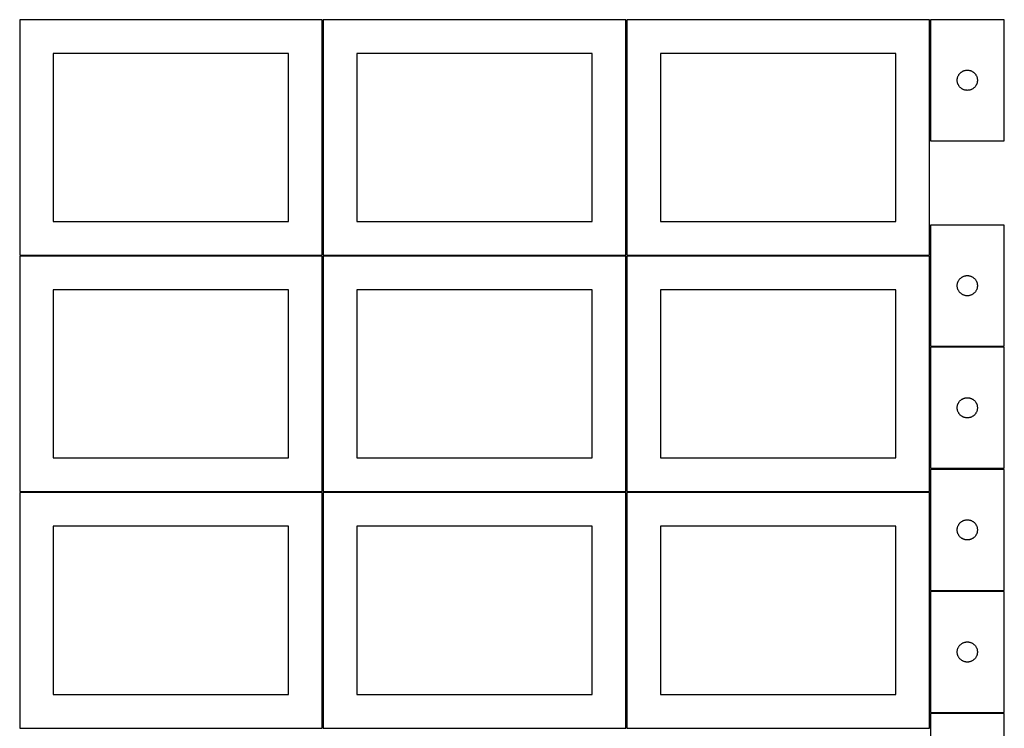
# Model space of a CAD drawing. Header units: millimetres. Extents: x 7 to 1493, y 7 to 2993.
# Tile 2 of 13: x 7 to 1471, y 709 to 1763. Entities that reach past the tile are written whole.
import ezdxf

# ---------------------------------------------------------------- set-up
doc = ezdxf.new("R2010")
doc.units = ezdxf.units.MM
doc.layers.add('COMMON', color=5, linetype='CONTINUOUS', true_color=0x0000ff)
doc.layers.add('CUT', color=7, linetype='CONTINUOUS', true_color=0x000000)

msp = doc.modelspace()

# ---------------------------------------------------------------- linework, layer by layer
at = {"layer": 'COMMON'}
for p, q in [((457.299608, 1412.599135), (457.299608, 1762.599135)), ((908.799609, 1412.623914), (908.799609, 1762.599135)), ((1360.299609, 1762.623914), (1360.299609, 1582.623914)), ((1360.299609, 1457.200711), (1360.299609, 1412.623914)), ((456.549607, 1411.849135), (6.549607, 1411.849135)), ((457.299608, 1061.099134), (457.299608, 1411.099134)), ((908.049608, 1411.849135), (458.049608, 1411.849135)), ((908.799609, 1061.123913), (908.799609, 1411.099134)), ((1359.549609, 1411.873914), (909.549609, 1411.873914)), ((1360.299609, 1411.123913), (1360.299609, 1277.200711)), ((1360.299609, 1275.70071), (1360.299609, 1095.70071)), ((1361.04961, 1276.45071), (1471.04961, 1276.45071)), ((1360.299609, 1094.200709), (1360.299609, 1061.123913)), ((1471.04961, 1094.95071), (1361.04961, 1094.95071)), ((6.549607, 1060.349133), (456.549607, 1060.349133)), ((457.299608, 709.599133), (457.299608, 1059.599133)), ((458.049608, 1060.349133), (908.049608, 1060.349133)), ((908.799608, 1059.599133), (908.799608, 709.623912)), ((1359.549609, 1060.373913), (909.549609, 1060.373913)), ((1360.299609, 1059.623912), (1360.299609, 914.200709)), ((1360.299609, 912.700708), (1360.299609, 732.700708)), ((1471.04961, 913.450709), (1361.04961, 913.450709)), ((1360.299609, 731.200707), (1360.299609, 709.623912)), ((1361.04961, 731.950707), (1471.04961, 731.950707))]:
    msp.add_line(p, q, dxfattribs=at)
at = {"layer": 'CUT'}
for p, q in [((456.549607, 1762.599135), (6.549607, 1762.599135)), ((6.549607, 1762.599135), (6.549607, 1412.599135)), ((456.549607, 1412.599135), (456.549607, 1762.599135)), ((908.049608, 1762.599135), (458.049608, 1762.599135)), ((458.049608, 1762.599135), (458.049608, 1412.599135)), ((908.049608, 1412.599135), (908.049608, 1762.599135)), ((1359.549609, 1762.623914), (909.549609, 1762.623914)), ((909.549609, 1762.623914), (909.549609, 1412.623914)), ((1359.549609, 1412.623914), (1359.549609, 1762.623914)), ((1361.04961, 1762.623914), (1361.04961, 1582.623914)), ((1471.04961, 1762.623914), (1361.04961, 1762.623914)), ((1471.04961, 1582.623914), (1471.04961, 1762.623914)), ((406.549607, 1712.599135), (56.549607, 1712.599135)), ((56.549607, 1712.599135), (56.549607, 1462.599135)), ((406.549607, 1462.599135), (406.549607, 1712.599135)), ((858.049608, 1712.599135), (508.049608, 1712.599135)), ((508.049608, 1712.599135), (508.049608, 1462.599135)), ((858.049608, 1462.599135), (858.049608, 1712.599135)), ((1309.549609, 1712.623914), (959.549609, 1712.623914)), ((959.549609, 1712.623914), (959.549609, 1462.623914)), ((1309.549609, 1462.623914), (1309.549609, 1712.623914)), ((1406.147328, 1683.890893), (1406.740468, 1684.385711)), ((1406.740468, 1684.385711), (1407.358294, 1684.849339)), ((1407.358294, 1684.849339), (1407.999167, 1685.280548)), ((1407.999167, 1685.280548), (1408.661389, 1685.678193)), ((1408.661389, 1685.678193), (1409.343203, 1686.041221)), ((1409.343203, 1686.041221), (1410.042801, 1686.368668)), ((1410.042801, 1686.368668), (1410.758329, 1686.659667)), ((1410.758329, 1686.659667), (1411.487888, 1686.913445)), ((1411.487888, 1686.913445), (1412.229543, 1687.12933)), ((1412.229543, 1687.12933), (1412.981329, 1687.30675)), ((1412.981329, 1687.30675), (1413.741251, 1687.445233)), ((1413.741251, 1687.445233), (1414.507295, 1687.544412)), ((1414.507295, 1687.544412), (1415.277429, 1687.604026)), ((1415.277429, 1687.604026), (1416.04961, 1687.623914)), ((1416.04961, 1687.623914), (1416.821791, 1687.604026)), ((1416.821791, 1687.604026), (1417.591925, 1687.544412)), ((1417.591925, 1687.544412), (1418.357969, 1687.445233)), ((1418.357969, 1687.445233), (1419.117891, 1687.30675)), ((1419.117891, 1687.30675), (1419.869677, 1687.12933)), ((1419.869677, 1687.12933), (1420.611332, 1686.913445)), ((1420.611332, 1686.913445), (1421.340891, 1686.659667)), ((1421.340891, 1686.659667), (1422.056419, 1686.368668)), ((1422.056419, 1686.368668), (1422.756017, 1686.041221)), ((1422.756017, 1686.041221), (1423.437831, 1685.678193)), ((1423.437831, 1685.678193), (1424.100053, 1685.280548)), ((1424.100053, 1685.280548), (1424.740926, 1684.849339)), ((1424.740926, 1684.849339), (1425.358752, 1684.385711)), ((1425.358752, 1684.385711), (1425.951892, 1683.890893)), ((1401.054583, 1673.010133), (1401.094347, 1673.781546)), ((1401.054583, 1672.237696), (1401.054583, 1673.010133)), ((1401.094347, 1671.466282), (1401.054583, 1672.237696)), ((1401.094347, 1673.781546), (1401.17377, 1674.54989)), ((1401.17377, 1670.697939), (1401.094347, 1671.466282)), ((1401.17377, 1674.54989), (1401.292641, 1675.313126)), ((1401.292641, 1669.934703), (1401.17377, 1670.697939)), ((1401.292641, 1675.313126), (1401.450644, 1676.06923)), ((1401.450644, 1669.178598), (1401.292641, 1669.934703)), ((1401.450644, 1676.06923), (1401.647362, 1676.816199)), ((1401.647362, 1676.816199), (1401.882272, 1677.55205)), ((1401.882272, 1677.55205), (1402.15475, 1678.274833)), ((1402.15475, 1678.274833), (1402.464076, 1678.98263)), ((1402.464076, 1678.98263), (1402.809428, 1679.673565)), ((1402.809428, 1679.673565), (1403.189891, 1680.345806)), ((1403.189891, 1680.345806), (1403.604455, 1680.99757)), ((1403.604455, 1680.99757), (1404.052021, 1681.627129)), ((1404.052021, 1681.627129), (1404.531403, 1682.232812)), ((1404.531403, 1682.232812), (1405.04133, 1682.813014)), ((1405.04133, 1682.813014), (1405.580448, 1683.366197)), ((1405.580448, 1683.366197), (1406.147328, 1683.890893)), ((1425.951892, 1683.890893), (1426.518772, 1683.366197)), ((1426.518772, 1683.366197), (1427.05789, 1682.813014)), ((1427.05789, 1682.813014), (1427.567817, 1682.232812)), ((1427.567817, 1682.232812), (1428.047199, 1681.627129)), ((1428.047199, 1681.627129), (1428.494765, 1680.99757)), ((1428.494765, 1680.99757), (1428.909329, 1680.345806)), ((1428.909329, 1680.345806), (1429.289792, 1679.673565)), ((1429.289792, 1679.673565), (1429.635144, 1678.98263)), ((1429.635144, 1678.98263), (1429.94447, 1678.274833)), ((1429.94447, 1678.274833), (1430.216948, 1677.55205)), ((1430.216948, 1677.55205), (1430.451858, 1676.816199)), ((1430.451858, 1676.816199), (1430.648576, 1676.06923)), ((1430.648576, 1676.06923), (1430.806579, 1675.313126)), ((1430.806579, 1669.934703), (1430.648576, 1669.178598)), ((1430.806579, 1675.313126), (1430.92545, 1674.54989)), ((1430.92545, 1670.697939), (1430.806579, 1669.934703)), ((1430.92545, 1674.54989), (1431.004873, 1673.781546)), ((1431.004873, 1671.466282), (1430.92545, 1670.697939)), ((1431.004873, 1673.781546), (1431.044637, 1673.010133)), ((1431.044637, 1672.237696), (1431.004873, 1671.466282)), ((1431.044637, 1673.010133), (1431.044637, 1672.237696)), ((1401.647362, 1668.43163), (1401.450644, 1669.178598)), ((1401.882272, 1667.695779), (1401.647362, 1668.43163)), ((1402.15475, 1666.972996), (1401.882272, 1667.695779)), ((1402.464076, 1666.265198), (1402.15475, 1666.972996)), ((1402.809428, 1665.574263), (1402.464076, 1666.265198)), ((1403.189891, 1664.902022), (1402.809428, 1665.574263)), ((1403.604455, 1664.250259), (1403.189891, 1664.902022)), ((1404.052021, 1663.6207), (1403.604455, 1664.250259)), ((1404.531403, 1663.015017), (1404.052021, 1663.6207)), ((1405.04133, 1662.434814), (1404.531403, 1663.015017)), ((1405.580448, 1661.881632), (1405.04133, 1662.434814)), ((1406.147328, 1661.356935), (1405.580448, 1661.881632)), ((1406.740468, 1660.862117), (1406.147328, 1661.356935)), ((1407.358294, 1660.398489), (1406.740468, 1660.862117)), ((1407.999167, 1659.967281), (1407.358294, 1660.398489)), ((1408.661389, 1659.569636), (1407.999167, 1659.967281)), ((1409.343203, 1659.206608), (1408.661389, 1659.569636)), ((1410.042801, 1658.879161), (1409.343203, 1659.206608)), ((1410.758329, 1658.588162), (1410.042801, 1658.879161)), ((1411.487888, 1658.334384), (1410.758329, 1658.588162)), ((1412.229543, 1658.118498), (1411.487888, 1658.334384)), ((1412.981329, 1657.941079), (1412.229543, 1658.118498)), ((1413.741251, 1657.802596), (1412.981329, 1657.941079)), ((1414.507295, 1657.703416), (1413.741251, 1657.802596)), ((1415.277429, 1657.643803), (1414.507295, 1657.703416)), ((1416.04961, 1657.623914), (1415.277429, 1657.643803)), ((1416.821791, 1657.643803), (1416.04961, 1657.623914)), ((1417.591925, 1657.703416), (1416.821791, 1657.643803)), ((1418.357969, 1657.802596), (1417.591925, 1657.703416)), ((1419.117891, 1657.941079), (1418.357969, 1657.802596)), ((1419.869677, 1658.118498), (1419.117891, 1657.941079)), ((1420.611332, 1658.334384), (1419.869677, 1658.118498)), ((1421.340891, 1658.588162), (1420.611332, 1658.334384)), ((1422.056419, 1658.879161), (1421.340891, 1658.588162)), ((1422.756017, 1659.206608), (1422.056419, 1658.879161)), ((1423.437831, 1659.569636), (1422.756017, 1659.206608)), ((1424.100053, 1659.967281), (1423.437831, 1659.569636)), ((1424.740926, 1660.398489), (1424.100053, 1659.967281)), ((1425.358752, 1660.862117), (1424.740926, 1660.398489)), ((1425.951892, 1661.356935), (1425.358752, 1660.862117)), ((1426.518772, 1661.881632), (1425.951892, 1661.356935)), ((1427.05789, 1662.434814), (1426.518772, 1661.881632)), ((1427.567817, 1663.015017), (1427.05789, 1662.434814)), ((1428.047199, 1663.6207), (1427.567817, 1663.015017)), ((1428.494765, 1664.250259), (1428.047199, 1663.6207)), ((1428.909329, 1664.902022), (1428.494765, 1664.250259)), ((1429.289792, 1665.574263), (1428.909329, 1664.902022)), ((1429.635144, 1666.265198), (1429.289792, 1665.574263)), ((1429.94447, 1666.972996), (1429.635144, 1666.265198)), ((1430.216948, 1667.695779), (1429.94447, 1666.972996)), ((1430.451858, 1668.43163), (1430.216948, 1667.695779)), ((1430.648576, 1669.178598), (1430.451858, 1668.43163)), ((1361.04961, 1582.623914), (1471.04961, 1582.623914)), ((56.549607, 1462.599135), (406.549607, 1462.599135)), ((508.049608, 1462.599135), (858.049608, 1462.599135)), ((959.549609, 1462.623914), (1309.549609, 1462.623914)), ((1361.04961, 1457.200711), (1361.04961, 1277.200711)), ((1471.04961, 1457.200711), (1361.04961, 1457.200711)), ((1471.04961, 1277.200711), (1471.04961, 1457.200711)), ((6.549607, 1412.599135), (456.549607, 1412.599135)), ((456.549607, 1411.099134), (6.549607, 1411.099134)), ((6.549607, 1411.099134), (6.549607, 1061.099134)), ((456.549607, 1061.099134), (456.549607, 1411.099134)), ((458.049608, 1412.599135), (908.049608, 1412.599135)), ((908.049608, 1411.099134), (458.049608, 1411.099134)), ((458.049608, 1411.099134), (458.049608, 1061.099134)), ((908.049608, 1061.099134), (908.049608, 1411.099134)), ((909.549609, 1412.623914), (1359.549609, 1412.623914)), ((1359.549609, 1411.123913), (909.549609, 1411.123913)), ((909.549609, 1411.123913), (909.549609, 1061.123913)), ((1359.549609, 1061.123913), (1359.549609, 1411.123913)), ((1404.052021, 1376.203925), (1404.531403, 1376.809608)), ((1404.531403, 1376.809608), (1405.04133, 1377.389811)), ((1405.04133, 1377.389811), (1405.580448, 1377.942994)), ((1405.580448, 1377.942994), (1406.147328, 1378.46769)), ((1406.147328, 1378.46769), (1406.740468, 1378.962508)), ((1406.740468, 1378.962508), (1407.358294, 1379.426136)), ((1407.358294, 1379.426136), (1407.999167, 1379.857344)), ((1407.999167, 1379.857344), (1408.661389, 1380.254989)), ((1408.661389, 1380.254989), (1409.343203, 1380.618017)), ((1409.343203, 1380.618017), (1410.042801, 1380.945464)), ((1410.042801, 1380.945464), (1410.758329, 1381.236463)), ((1410.758329, 1381.236463), (1411.487888, 1381.490241)), ((1411.487888, 1381.490241), (1412.229543, 1381.706127)), ((1412.229543, 1381.706127), (1412.981329, 1381.883546)), ((1412.981329, 1381.883546), (1413.741251, 1382.022029)), ((1413.741251, 1382.022029), (1414.507295, 1382.121209)), ((1414.507295, 1382.121209), (1415.277429, 1382.180822)), ((1415.277429, 1382.180822), (1416.04961, 1382.200711)), ((1416.04961, 1382.200711), (1416.821791, 1382.180822)), ((1416.821791, 1382.180822), (1417.591925, 1382.121209)), ((1417.591925, 1382.121209), (1418.357969, 1382.022029)), ((1418.357969, 1382.022029), (1419.117891, 1381.883546)), ((1419.117891, 1381.883546), (1419.869677, 1381.706127)), ((1419.869677, 1381.706127), (1420.611332, 1381.490241)), ((1420.611332, 1381.490241), (1421.340891, 1381.236463)), ((1421.340891, 1381.236463), (1422.056419, 1380.945464)), ((1422.056419, 1380.945464), (1422.756017, 1380.618017)), ((1422.756017, 1380.618017), (1423.437831, 1380.254989)), ((1423.437831, 1380.254989), (1424.100053, 1379.857344)), ((1424.100053, 1379.857344), (1424.740926, 1379.426136)), ((1424.740926, 1379.426136), (1425.358752, 1378.962508)), ((1425.358752, 1378.962508), (1425.951892, 1378.46769)), ((1425.951892, 1378.46769), (1426.518772, 1377.942994)), ((1426.518772, 1377.942994), (1427.05789, 1377.389811)), ((1427.05789, 1377.389811), (1427.567817, 1376.809608)), ((1427.567817, 1376.809608), (1428.047199, 1376.203925)), ((1401.054583, 1367.586929), (1401.094347, 1368.358343)), ((1401.054583, 1366.814492), (1401.054583, 1367.586929)), ((1401.094347, 1366.043079), (1401.054583, 1366.814492)), ((1401.094347, 1368.358343), (1401.17377, 1369.126686)), ((1401.17377, 1365.274735), (1401.094347, 1366.043079)), ((1401.17377, 1369.126686), (1401.292641, 1369.889922)), ((1401.292641, 1364.511499), (1401.17377, 1365.274735)), ((1401.292641, 1369.889922), (1401.450644, 1370.646027)), ((1401.450644, 1363.755395), (1401.292641, 1364.511499)), ((1401.450644, 1370.646027), (1401.647362, 1371.392995)), ((1401.647362, 1363.008426), (1401.450644, 1363.755395)), ((1401.647362, 1371.392995), (1401.882272, 1372.128846)), ((1401.882272, 1362.272575), (1401.647362, 1363.008426)), ((1401.882272, 1372.128846), (1402.15475, 1372.851629)), ((1402.15475, 1361.549792), (1401.882272, 1362.272575)), ((1402.15475, 1372.851629), (1402.464076, 1373.559427)), ((1402.464076, 1373.559427), (1402.809428, 1374.250362)), ((1402.809428, 1374.250362), (1403.189891, 1374.922603)), ((1403.189891, 1374.922603), (1403.604455, 1375.574367)), ((1403.604455, 1375.574367), (1404.052021, 1376.203925)), ((1428.047199, 1376.203925), (1428.494765, 1375.574367)), ((1428.494765, 1375.574367), (1428.909329, 1374.922603)), ((1428.909329, 1374.922603), (1429.289792, 1374.250362)), ((1429.289792, 1374.250362), (1429.635144, 1373.559427)), ((1429.635144, 1373.559427), (1429.94447, 1372.851629)), ((1429.94447, 1372.851629), (1430.216948, 1372.128846)), ((1430.216948, 1362.272575), (1429.94447, 1361.549792)), ((1430.216948, 1372.128846), (1430.451858, 1371.392995)), ((1430.451858, 1363.008426), (1430.216948, 1362.272575)), ((1430.451858, 1371.392995), (1430.648576, 1370.646027)), ((1430.648576, 1363.755395), (1430.451858, 1363.008426)), ((1430.648576, 1370.646027), (1430.806579, 1369.889922)), ((1430.806579, 1364.511499), (1430.648576, 1363.755395)), ((1430.806579, 1369.889922), (1430.92545, 1369.126686)), ((1430.92545, 1365.274735), (1430.806579, 1364.511499)), ((1430.92545, 1369.126686), (1431.004873, 1368.358343)), ((1431.004873, 1366.043079), (1430.92545, 1365.274735)), ((1431.004873, 1368.358343), (1431.044637, 1367.586929)), ((1431.044637, 1366.814492), (1431.004873, 1366.043079)), ((1431.044637, 1367.586929), (1431.044637, 1366.814492)), ((406.549607, 1361.099134), (56.549607, 1361.099134)), ((56.549607, 1361.099134), (56.549607, 1111.099134)), ((406.549607, 1111.099134), (406.549607, 1361.099134)), ((858.049608, 1361.099134), (508.049608, 1361.099134)), ((508.049608, 1361.099134), (508.049608, 1111.099134)), ((858.049608, 1111.099134), (858.049608, 1361.099134)), ((1309.549609, 1361.123913), (959.549609, 1361.123913)), ((959.549609, 1361.123913), (959.549609, 1111.123913)), ((1309.549609, 1111.123913), (1309.549609, 1361.123913)), ((1402.464076, 1360.841995), (1402.15475, 1361.549792)), ((1402.809428, 1360.15106), (1402.464076, 1360.841995)), ((1403.189891, 1359.478819), (1402.809428, 1360.15106)), ((1403.604455, 1358.827055), (1403.189891, 1359.478819)), ((1404.052021, 1358.197497), (1403.604455, 1358.827055)), ((1404.531403, 1357.591813), (1404.052021, 1358.197497)), ((1405.04133, 1357.011611), (1404.531403, 1357.591813)), ((1405.580448, 1356.458428), (1405.04133, 1357.011611)), ((1406.147328, 1355.933732), (1405.580448, 1356.458428)), ((1406.740468, 1355.438914), (1406.147328, 1355.933732)), ((1407.358294, 1354.975286), (1406.740468, 1355.438914)), ((1407.999167, 1354.544077), (1407.358294, 1354.975286)), ((1408.661389, 1354.146432), (1407.999167, 1354.544077)), ((1409.343203, 1353.783404), (1408.661389, 1354.146432)), ((1410.042801, 1353.455957), (1409.343203, 1353.783404)), ((1410.758329, 1353.164958), (1410.042801, 1353.455957)), ((1411.487888, 1352.91118), (1410.758329, 1353.164958)), ((1412.229543, 1352.695295), (1411.487888, 1352.91118)), ((1412.981329, 1352.517875), (1412.229543, 1352.695295)), ((1413.741251, 1352.379392), (1412.981329, 1352.517875)), ((1414.507295, 1352.280213), (1413.741251, 1352.379392)), ((1415.277429, 1352.220599), (1414.507295, 1352.280213)), ((1416.04961, 1352.200711), (1415.277429, 1352.220599)), ((1416.821791, 1352.220599), (1416.04961, 1352.200711)), ((1417.591925, 1352.280213), (1416.821791, 1352.220599)), ((1418.357969, 1352.379392), (1417.591925, 1352.280213)), ((1419.117891, 1352.517875), (1418.357969, 1352.379392)), ((1419.869677, 1352.695295), (1419.117891, 1352.517875)), ((1420.611332, 1352.91118), (1419.869677, 1352.695295)), ((1421.340891, 1353.164958), (1420.611332, 1352.91118)), ((1422.056419, 1353.455957), (1421.340891, 1353.164958)), ((1422.756017, 1353.783404), (1422.056419, 1353.455957)), ((1423.437831, 1354.146432), (1422.756017, 1353.783404)), ((1424.100053, 1354.544077), (1423.437831, 1354.146432)), ((1424.740926, 1354.975286), (1424.100053, 1354.544077)), ((1425.358752, 1355.438914), (1424.740926, 1354.975286)), ((1425.951892, 1355.933732), (1425.358752, 1355.438914)), ((1426.518772, 1356.458428), (1425.951892, 1355.933732)), ((1427.05789, 1357.011611), (1426.518772, 1356.458428)), ((1427.567817, 1357.591813), (1427.05789, 1357.011611)), ((1428.047199, 1358.197497), (1427.567817, 1357.591813)), ((1428.494765, 1358.827055), (1428.047199, 1358.197497)), ((1428.909329, 1359.478819), (1428.494765, 1358.827055)), ((1429.289792, 1360.15106), (1428.909329, 1359.478819)), ((1429.635144, 1360.841995), (1429.289792, 1360.15106)), ((1429.94447, 1361.549792), (1429.635144, 1360.841995)), ((1361.04961, 1277.200711), (1471.04961, 1277.200711)), ((1361.04961, 1275.70071), (1361.04961, 1095.70071)), ((1471.04961, 1275.70071), (1361.04961, 1275.70071)), ((1471.04961, 1095.70071), (1471.04961, 1275.70071)), ((1401.054583, 1186.086928), (1401.094347, 1186.858342)), ((1401.094347, 1186.858342), (1401.17377, 1187.626685)), ((1401.17377, 1187.626685), (1401.292641, 1188.389921)), ((1401.292641, 1188.389921), (1401.450644, 1189.146026)), ((1401.450644, 1189.146026), (1401.647362, 1189.892994)), ((1401.647362, 1189.892994), (1401.882272, 1190.628845)), ((1401.882272, 1190.628845), (1402.15475, 1191.351628)), ((1402.15475, 1191.351628), (1402.464076, 1192.059426)), ((1402.464076, 1192.059426), (1402.809428, 1192.750361)), ((1402.809428, 1192.750361), (1403.189891, 1193.422602)), ((1403.189891, 1193.422602), (1403.604455, 1194.074366)), ((1403.604455, 1194.074366), (1404.052021, 1194.703924)), ((1404.052021, 1194.703924), (1404.531403, 1195.309607)), ((1404.531403, 1195.309607), (1405.04133, 1195.88981)), ((1405.04133, 1195.88981), (1405.580448, 1196.442993)), ((1405.580448, 1196.442993), (1406.147328, 1196.967689)), ((1406.147328, 1196.967689), (1406.740468, 1197.462507)), ((1406.740468, 1197.462507), (1407.358294, 1197.926135)), ((1407.358294, 1197.926135), (1407.999167, 1198.357343)), ((1407.999167, 1198.357343), (1408.661389, 1198.754988)), ((1408.661389, 1198.754988), (1409.343203, 1199.118016)), ((1409.343203, 1199.118016), (1410.042801, 1199.445463)), ((1410.042801, 1199.445463), (1410.758329, 1199.736462)), ((1410.758329, 1199.736462), (1411.487888, 1199.99024)), ((1411.487888, 1199.99024), (1412.229543, 1200.206126)), ((1412.229543, 1200.206126), (1412.981329, 1200.383545)), ((1412.981329, 1200.383545), (1413.741251, 1200.522028)), ((1413.741251, 1200.522028), (1414.507295, 1200.621208)), ((1414.507295, 1200.621208), (1415.277429, 1200.680821)), ((1415.277429, 1200.680821), (1416.04961, 1200.70071)), ((1416.04961, 1200.70071), (1416.821791, 1200.680821)), ((1416.821791, 1200.680821), (1417.591925, 1200.621208)), ((1417.591925, 1200.621208), (1418.357969, 1200.522028)), ((1418.357969, 1200.522028), (1419.117891, 1200.383545)), ((1419.117891, 1200.383545), (1419.869677, 1200.206126)), ((1419.869677, 1200.206126), (1420.611332, 1199.99024)), ((1420.611332, 1199.99024), (1421.340891, 1199.736462)), ((1421.340891, 1199.736462), (1422.056419, 1199.445463)), ((1422.056419, 1199.445463), (1422.756017, 1199.118016)), ((1422.756017, 1199.118016), (1423.437831, 1198.754988)), ((1423.437831, 1198.754988), (1424.100053, 1198.357343)), ((1424.100053, 1198.357343), (1424.740926, 1197.926135)), ((1424.740926, 1197.926135), (1425.358752, 1197.462507)), ((1425.358752, 1197.462507), (1425.951892, 1196.967689)), ((1425.951892, 1196.967689), (1426.518772, 1196.442993)), ((1426.518772, 1196.442993), (1427.05789, 1195.88981)), ((1427.05789, 1195.88981), (1427.567817, 1195.309607)), ((1427.567817, 1195.309607), (1428.047199, 1194.703924)), ((1428.047199, 1194.703924), (1428.494765, 1194.074366)), ((1428.494765, 1194.074366), (1428.909329, 1193.422602)), ((1428.909329, 1193.422602), (1429.289792, 1192.750361)), ((1429.289792, 1192.750361), (1429.635144, 1192.059426)), ((1429.635144, 1192.059426), (1429.94447, 1191.351628)), ((1429.94447, 1191.351628), (1430.216948, 1190.628845)), ((1430.216948, 1190.628845), (1430.451858, 1189.892994)), ((1430.451858, 1189.892994), (1430.648576, 1189.146026)), ((1430.648576, 1189.146026), (1430.806579, 1188.389921)), ((1430.806579, 1188.389921), (1430.92545, 1187.626685)), ((1430.92545, 1187.626685), (1431.004873, 1186.858342)), ((1431.004873, 1186.858342), (1431.044637, 1186.086928)), ((1401.054583, 1185.314491), (1401.054583, 1186.086928)), ((1401.094347, 1184.543078), (1401.054583, 1185.314491)), ((1401.17377, 1183.774734), (1401.094347, 1184.543078)), ((1401.292641, 1183.011498), (1401.17377, 1183.774734)), ((1401.450644, 1182.255394), (1401.292641, 1183.011498)), ((1401.647362, 1181.508425), (1401.450644, 1182.255394)), ((1401.882272, 1180.772574), (1401.647362, 1181.508425)), ((1402.15475, 1180.049791), (1401.882272, 1180.772574)), ((1402.464076, 1179.341994), (1402.15475, 1180.049791)), ((1402.809428, 1178.651059), (1402.464076, 1179.341994)), ((1403.189891, 1177.978818), (1402.809428, 1178.651059)), ((1403.604455, 1177.327054), (1403.189891, 1177.978818)), ((1404.052021, 1176.697496), (1403.604455, 1177.327054)), ((1404.531403, 1176.091812), (1404.052021, 1176.697496)), ((1405.04133, 1175.51161), (1404.531403, 1176.091812)), ((1405.580448, 1174.958427), (1405.04133, 1175.51161)), ((1406.147328, 1174.433731), (1405.580448, 1174.958427)), ((1406.740468, 1173.938913), (1406.147328, 1174.433731)), ((1407.358294, 1173.475285), (1406.740468, 1173.938913)), ((1407.999167, 1173.044076), (1407.358294, 1173.475285)), ((1408.661389, 1172.646431), (1407.999167, 1173.044076)), ((1409.343203, 1172.283403), (1408.661389, 1172.646431)), ((1410.042801, 1171.955956), (1409.343203, 1172.283403)), ((1410.758329, 1171.664957), (1410.042801, 1171.955956)), ((1411.487888, 1171.411179), (1410.758329, 1171.664957)), ((1421.340891, 1171.664957), (1420.611332, 1171.411179)), ((1422.056419, 1171.955956), (1421.340891, 1171.664957)), ((1422.756017, 1172.283403), (1422.056419, 1171.955956)), ((1423.437831, 1172.646431), (1422.756017, 1172.283403)), ((1424.100053, 1173.044076), (1423.437831, 1172.646431)), ((1424.740926, 1173.475285), (1424.100053, 1173.044076)), ((1425.358752, 1173.938913), (1424.740926, 1173.475285)), ((1425.951892, 1174.433731), (1425.358752, 1173.938913)), ((1426.518772, 1174.958427), (1425.951892, 1174.433731)), ((1427.05789, 1175.51161), (1426.518772, 1174.958427)), ((1427.567817, 1176.091812), (1427.05789, 1175.51161)), ((1428.047199, 1176.697496), (1427.567817, 1176.091812)), ((1428.494765, 1177.327054), (1428.047199, 1176.697496)), ((1428.909329, 1177.978818), (1428.494765, 1177.327054)), ((1429.289792, 1178.651059), (1428.909329, 1177.978818)), ((1429.635144, 1179.341994), (1429.289792, 1178.651059)), ((1429.94447, 1180.049791), (1429.635144, 1179.341994)), ((1430.216948, 1180.772574), (1429.94447, 1180.049791)), ((1430.451858, 1181.508425), (1430.216948, 1180.772574)), ((1430.648576, 1182.255394), (1430.451858, 1181.508425)), ((1430.806579, 1183.011498), (1430.648576, 1182.255394)), ((1430.92545, 1183.774734), (1430.806579, 1183.011498)), ((1431.004873, 1184.543078), (1430.92545, 1183.774734)), ((1431.044637, 1185.314491), (1431.004873, 1184.543078)), ((1431.044637, 1186.086928), (1431.044637, 1185.314491)), ((1412.229543, 1171.195294), (1411.487888, 1171.411179)), ((1412.981329, 1171.017874), (1412.229543, 1171.195294)), ((1413.741251, 1170.879391), (1412.981329, 1171.017874)), ((1414.507295, 1170.780212), (1413.741251, 1170.879391)), ((1415.277429, 1170.720598), (1414.507295, 1170.780212)), ((1416.04961, 1170.70071), (1415.277429, 1170.720598)), ((1416.821791, 1170.720598), (1416.04961, 1170.70071)), ((1417.591925, 1170.780212), (1416.821791, 1170.720598)), ((1418.357969, 1170.879391), (1417.591925, 1170.780212)), ((1419.117891, 1171.017874), (1418.357969, 1170.879391)), ((1419.869677, 1171.195294), (1419.117891, 1171.017874)), ((1420.611332, 1171.411179), (1419.869677, 1171.195294)), ((56.549607, 1111.099134), (406.549607, 1111.099134)), ((508.049608, 1111.099134), (858.049608, 1111.099134)), ((959.549609, 1111.123913), (1309.549609, 1111.123913)), ((1361.04961, 1095.70071), (1471.04961, 1095.70071)), ((1471.04961, 1094.200709), (1361.04961, 1094.200709)), ((1361.04961, 1094.200709), (1361.04961, 914.200709)), ((1471.04961, 914.200709), (1471.04961, 1094.200709)), ((6.549607, 1061.099134), (456.549607, 1061.099134)), ((456.549607, 1059.599133), (6.549607, 1059.599133)), ((6.549607, 1059.599133), (6.549607, 709.599133)), ((456.549607, 709.599133), (456.549607, 1059.599133)), ((458.049608, 1061.099134), (908.049608, 1061.099134)), ((908.049608, 1059.599133), (458.049608, 1059.599133)), ((458.049608, 1059.599133), (458.049608, 709.599133)), ((908.049608, 709.599133), (908.049608, 1059.599133)), ((909.549609, 1061.123913), (1359.549609, 1061.123913)), ((1359.549609, 1059.623912), (909.549609, 1059.623912)), ((909.549609, 1059.623912), (909.549609, 709.623912)), ((1359.549609, 709.623912), (1359.549609, 1059.623912)), ((1402.15475, 1009.851627), (1402.464076, 1010.559425)), ((1402.464076, 1010.559425), (1402.809428, 1011.25036)), ((1402.809428, 1011.25036), (1403.189891, 1011.922601)), ((1403.189891, 1011.922601), (1403.604455, 1012.574365)), ((1403.604455, 1012.574365), (1404.052021, 1013.203923)), ((1404.052021, 1013.203923), (1404.531403, 1013.809606)), ((1404.531403, 1013.809606), (1405.04133, 1014.389809)), ((1405.04133, 1014.389809), (1405.580448, 1014.942992)), ((1405.580448, 1014.942992), (1406.147328, 1015.467688)), ((1406.147328, 1015.467688), (1406.740468, 1015.962506)), ((1406.740468, 1015.962506), (1407.358294, 1016.426134)), ((1407.358294, 1016.426134), (1407.999167, 1016.857342)), ((1407.999167, 1016.857342), (1408.661389, 1017.254987)), ((1408.661389, 1017.254987), (1409.343203, 1017.618015)), ((1409.343203, 1017.618015), (1410.042801, 1017.945462)), ((1410.042801, 1017.945462), (1410.758329, 1018.236461)), ((1410.758329, 1018.236461), (1411.487888, 1018.490239)), ((1411.487888, 1018.490239), (1412.229543, 1018.706125)), ((1412.229543, 1018.706125), (1412.981329, 1018.883544)), ((1412.981329, 1018.883544), (1413.741251, 1019.022027)), ((1413.741251, 1019.022027), (1414.507295, 1019.121207)), ((1414.507295, 1019.121207), (1415.277429, 1019.18082)), ((1415.277429, 1019.18082), (1416.04961, 1019.200709)), ((1416.04961, 1019.200709), (1416.821791, 1019.18082)), ((1416.821791, 1019.18082), (1417.591925, 1019.121207)), ((1417.591925, 1019.121207), (1418.357969, 1019.022027)), ((1418.357969, 1019.022027), (1419.117891, 1018.883544)), ((1419.117891, 1018.883544), (1419.869677, 1018.706125)), ((1419.869677, 1018.706125), (1420.611332, 1018.490239)), ((1420.611332, 1018.490239), (1421.340891, 1018.236461)), ((1421.340891, 1018.236461), (1422.056419, 1017.945462)), ((1422.056419, 1017.945462), (1422.756017, 1017.618015)), ((1422.756017, 1017.618015), (1423.437831, 1017.254987)), ((1423.437831, 1017.254987), (1424.100053, 1016.857342)), ((1424.100053, 1016.857342), (1424.740926, 1016.426134)), ((1424.740926, 1016.426134), (1425.358752, 1015.962506)), ((1425.358752, 1015.962506), (1425.951892, 1015.467688)), ((1425.951892, 1015.467688), (1426.518772, 1014.942992)), ((1426.518772, 1014.942992), (1427.05789, 1014.389809)), ((1427.05789, 1014.389809), (1427.567817, 1013.809606)), ((1427.567817, 1013.809606), (1428.047199, 1013.203923)), ((1428.047199, 1013.203923), (1428.494765, 1012.574365)), ((1428.494765, 1012.574365), (1428.909329, 1011.922601)), ((1428.909329, 1011.922601), (1429.289792, 1011.25036)), ((1429.289792, 1011.25036), (1429.635144, 1010.559425)), ((1429.635144, 1010.559425), (1429.94447, 1009.851627)), ((406.549607, 1009.599133), (56.549607, 1009.599133)), ((56.549607, 1009.599133), (56.549607, 759.599133)), ((406.549607, 759.599133), (406.549607, 1009.599133)), ((858.049608, 1009.599133), (508.049608, 1009.599133)), ((508.049608, 1009.599133), (508.049608, 759.599133)), ((858.049608, 759.599133), (858.049608, 1009.599133)), ((1309.549609, 1009.623912), (959.549609, 1009.623912)), ((959.549609, 1009.623912), (959.549609, 759.623912)), ((1309.549609, 759.623912), (1309.549609, 1009.623912)), ((1401.054583, 1004.586927), (1401.094347, 1005.358341)), ((1401.054583, 1003.81449), (1401.054583, 1004.586927)), ((1401.094347, 1003.043077), (1401.054583, 1003.81449)), ((1401.094347, 1005.358341), (1401.17377, 1006.126684)), ((1401.17377, 1002.274733), (1401.094347, 1003.043077)), ((1401.17377, 1006.126684), (1401.292641, 1006.88992)), ((1401.292641, 1001.511497), (1401.17377, 1002.274733)), ((1401.292641, 1006.88992), (1401.450644, 1007.646025)), ((1401.450644, 1000.755393), (1401.292641, 1001.511497)), ((1401.450644, 1007.646025), (1401.647362, 1008.392993)), ((1401.647362, 1000.008424), (1401.450644, 1000.755393)), ((1401.647362, 1008.392993), (1401.882272, 1009.128844)), ((1401.882272, 999.272573), (1401.647362, 1000.008424)), ((1401.882272, 1009.128844), (1402.15475, 1009.851627)), ((1402.15475, 998.54979), (1401.882272, 999.272573)), ((1402.464076, 997.841993), (1402.15475, 998.54979)), ((1402.809428, 997.151058), (1402.464076, 997.841993)), ((1403.189891, 996.478817), (1402.809428, 997.151058)), ((1403.604455, 995.827053), (1403.189891, 996.478817)), ((1428.909329, 996.478817), (1428.494765, 995.827053)), ((1429.289792, 997.151058), (1428.909329, 996.478817)), ((1429.635144, 997.841993), (1429.289792, 997.151058)), ((1429.94447, 998.54979), (1429.635144, 997.841993)), ((1429.94447, 1009.851627), (1430.216948, 1009.128844)), ((1430.216948, 999.272573), (1429.94447, 998.54979)), ((1430.216948, 1009.128844), (1430.451858, 1008.392993)), ((1430.451858, 1000.008424), (1430.216948, 999.272573)), ((1430.451858, 1008.392993), (1430.648576, 1007.646025)), ((1430.648576, 1000.755393), (1430.451858, 1000.008424)), ((1430.648576, 1007.646025), (1430.806579, 1006.88992)), ((1430.806579, 1001.511497), (1430.648576, 1000.755393)), ((1430.806579, 1006.88992), (1430.92545, 1006.126684)), ((1430.92545, 1002.274733), (1430.806579, 1001.511497)), ((1430.92545, 1006.126684), (1431.004873, 1005.358341)), ((1431.004873, 1003.043077), (1430.92545, 1002.274733)), ((1431.004873, 1005.358341), (1431.044637, 1004.586927)), ((1431.044637, 1003.81449), (1431.004873, 1003.043077)), ((1431.044637, 1004.586927), (1431.044637, 1003.81449)), ((1404.052021, 995.197495), (1403.604455, 995.827053)), ((1404.531403, 994.591811), (1404.052021, 995.197495)), ((1405.04133, 994.011609), (1404.531403, 994.591811)), ((1405.580448, 993.458426), (1405.04133, 994.011609)), ((1406.147328, 992.93373), (1405.580448, 993.458426)), ((1406.740468, 992.438912), (1406.147328, 992.93373)), ((1407.358294, 991.975284), (1406.740468, 992.438912)), ((1407.999167, 991.544075), (1407.358294, 991.975284)), ((1408.661389, 991.14643), (1407.999167, 991.544075)), ((1409.343203, 990.783402), (1408.661389, 991.14643)), ((1410.042801, 990.455955), (1409.343203, 990.783402)), ((1410.758329, 990.164956), (1410.042801, 990.455955)), ((1411.487888, 989.911178), (1410.758329, 990.164956)), ((1412.229543, 989.695293), (1411.487888, 989.911178)), ((1412.981329, 989.517873), (1412.229543, 989.695293)), ((1413.741251, 989.37939), (1412.981329, 989.517873)), ((1414.507295, 989.280211), (1413.741251, 989.37939)), ((1415.277429, 989.220597), (1414.507295, 989.280211)), ((1416.04961, 989.200709), (1415.277429, 989.220597)), ((1416.821791, 989.220597), (1416.04961, 989.200709)), ((1417.591925, 989.280211), (1416.821791, 989.220597)), ((1418.357969, 989.37939), (1417.591925, 989.280211)), ((1419.117891, 989.517873), (1418.357969, 989.37939)), ((1419.869677, 989.695293), (1419.117891, 989.517873)), ((1420.611332, 989.911178), (1419.869677, 989.695293)), ((1421.340891, 990.164956), (1420.611332, 989.911178)), ((1422.056419, 990.455955), (1421.340891, 990.164956)), ((1422.756017, 990.783402), (1422.056419, 990.455955)), ((1423.437831, 991.14643), (1422.756017, 990.783402)), ((1424.100053, 991.544075), (1423.437831, 991.14643)), ((1424.740926, 991.975284), (1424.100053, 991.544075)), ((1425.358752, 992.438912), (1424.740926, 991.975284)), ((1425.951892, 992.93373), (1425.358752, 992.438912)), ((1426.518772, 993.458426), (1425.951892, 992.93373)), ((1427.05789, 994.011609), (1426.518772, 993.458426)), ((1427.567817, 994.591811), (1427.05789, 994.011609)), ((1428.047199, 995.197495), (1427.567817, 994.591811)), ((1428.494765, 995.827053), (1428.047199, 995.197495)), ((1361.04961, 914.200709), (1471.04961, 914.200709)), ((1471.04961, 912.700708), (1361.04961, 912.700708)), ((1361.04961, 912.700708), (1361.04961, 732.700708)), ((1471.04961, 732.700708), (1471.04961, 912.700708)), ((1406.740468, 834.462505), (1407.358294, 834.926133)), ((1407.358294, 834.926133), (1407.999167, 835.357341)), ((1407.999167, 835.357341), (1408.661389, 835.754986)), ((1408.661389, 835.754986), (1409.343203, 836.118014)), ((1409.343203, 836.118014), (1410.042801, 836.445461)), ((1410.042801, 836.445461), (1410.758329, 836.73646)), ((1410.758329, 836.73646), (1411.487888, 836.990238)), ((1411.487888, 836.990238), (1412.229543, 837.206124)), ((1412.229543, 837.206124), (1412.981329, 837.383543)), ((1412.981329, 837.383543), (1413.741251, 837.522026)), ((1413.741251, 837.522026), (1414.507295, 837.621206)), ((1414.507295, 837.621206), (1415.277429, 837.680819)), ((1415.277429, 837.680819), (1416.04961, 837.700708)), ((1416.04961, 837.700708), (1416.821791, 837.680819)), ((1416.821791, 837.680819), (1417.591925, 837.621206)), ((1417.591925, 837.621206), (1418.357969, 837.522026)), ((1418.357969, 837.522026), (1419.117891, 837.383543)), ((1419.117891, 837.383543), (1419.869677, 837.206124)), ((1419.869677, 837.206124), (1420.611332, 836.990238)), ((1420.611332, 836.990238), (1421.340891, 836.73646)), ((1421.340891, 836.73646), (1422.056419, 836.445461)), ((1422.056419, 836.445461), (1422.756017, 836.118014)), ((1422.756017, 836.118014), (1423.437831, 835.754986)), ((1423.437831, 835.754986), (1424.100053, 835.357341)), ((1424.100053, 835.357341), (1424.740926, 834.926133)), ((1424.740926, 834.926133), (1425.358752, 834.462505)), ((1401.054583, 823.086926), (1401.094347, 823.85834)), ((1401.054583, 822.314489), (1401.054583, 823.086926)), ((1401.094347, 821.543076), (1401.054583, 822.314489)), ((1401.094347, 823.85834), (1401.17377, 824.626683)), ((1401.17377, 820.774732), (1401.094347, 821.543076)), ((1401.17377, 824.626683), (1401.292641, 825.389919)), ((1401.292641, 820.011496), (1401.17377, 820.774732)), ((1401.292641, 825.389919), (1401.450644, 826.146024)), ((1401.450644, 826.146024), (1401.647362, 826.892992)), ((1401.647362, 826.892992), (1401.882272, 827.628843)), ((1401.882272, 827.628843), (1402.15475, 828.351626)), ((1402.15475, 828.351626), (1402.464076, 829.059424)), ((1402.464076, 829.059424), (1402.809428, 829.750359)), ((1402.809428, 829.750359), (1403.189891, 830.4226)), ((1403.189891, 830.4226), (1403.604455, 831.074364)), ((1403.604455, 831.074364), (1404.052021, 831.703922)), ((1404.052021, 831.703922), (1404.531403, 832.309605)), ((1404.531403, 832.309605), (1405.04133, 832.889808)), ((1405.04133, 832.889808), (1405.580448, 833.442991)), ((1405.580448, 833.442991), (1406.147328, 833.967687)), ((1406.147328, 833.967687), (1406.740468, 834.462505)), ((1425.358752, 834.462505), (1425.951892, 833.967687)), ((1425.951892, 833.967687), (1426.518772, 833.442991)), ((1426.518772, 833.442991), (1427.05789, 832.889808)), ((1427.05789, 832.889808), (1427.567817, 832.309605)), ((1427.567817, 832.309605), (1428.047199, 831.703922)), ((1428.047199, 831.703922), (1428.494765, 831.074364)), ((1428.494765, 831.074364), (1428.909329, 830.4226)), ((1428.909329, 830.4226), (1429.289792, 829.750359)), ((1429.289792, 829.750359), (1429.635144, 829.059424)), ((1429.635144, 829.059424), (1429.94447, 828.351626)), ((1429.94447, 828.351626), (1430.216948, 827.628843)), ((1430.216948, 827.628843), (1430.451858, 826.892992)), ((1430.451858, 826.892992), (1430.648576, 826.146024)), ((1430.648576, 826.146024), (1430.806579, 825.389919)), ((1430.806579, 825.389919), (1430.92545, 824.626683)), ((1430.92545, 820.774732), (1430.806579, 820.011496)), ((1430.92545, 824.626683), (1431.004873, 823.85834)), ((1431.004873, 821.543076), (1430.92545, 820.774732)), ((1431.004873, 823.85834), (1431.044637, 823.086926)), ((1431.044637, 822.314489), (1431.004873, 821.543076)), ((1431.044637, 823.086926), (1431.044637, 822.314489)), ((1401.450644, 819.255392), (1401.292641, 820.011496)), ((1401.647362, 818.508423), (1401.450644, 819.255392)), ((1401.882272, 817.772572), (1401.647362, 818.508423)), ((1402.15475, 817.049789), (1401.882272, 817.772572)), ((1402.464076, 816.341992), (1402.15475, 817.049789)), ((1402.809428, 815.651057), (1402.464076, 816.341992)), ((1403.189891, 814.978816), (1402.809428, 815.651057)), ((1403.604455, 814.327052), (1403.189891, 814.978816)), ((1404.052021, 813.697494), (1403.604455, 814.327052)), ((1404.531403, 813.09181), (1404.052021, 813.697494)), ((1405.04133, 812.511608), (1404.531403, 813.09181)), ((1405.580448, 811.958425), (1405.04133, 812.511608)), ((1406.147328, 811.433729), (1405.580448, 811.958425)), ((1406.740468, 810.938911), (1406.147328, 811.433729)), ((1407.358294, 810.475283), (1406.740468, 810.938911)), ((1407.999167, 810.044074), (1407.358294, 810.475283)), ((1408.661389, 809.646429), (1407.999167, 810.044074)), ((1409.343203, 809.283401), (1408.661389, 809.646429)), ((1410.042801, 808.955954), (1409.343203, 809.283401)), ((1410.758329, 808.664955), (1410.042801, 808.955954)), ((1411.487888, 808.411177), (1410.758329, 808.664955)), ((1412.229543, 808.195292), (1411.487888, 808.411177)), ((1412.981329, 808.017872), (1412.229543, 808.195292)), ((1413.741251, 807.879389), (1412.981329, 808.017872)), ((1414.507295, 807.78021), (1413.741251, 807.879389)), ((1415.277429, 807.720596), (1414.507295, 807.78021)), ((1416.04961, 807.700708), (1415.277429, 807.720596)), ((1416.821791, 807.720596), (1416.04961, 807.700708)), ((1417.591925, 807.78021), (1416.821791, 807.720596)), ((1418.357969, 807.879389), (1417.591925, 807.78021)), ((1419.117891, 808.017872), (1418.357969, 807.879389)), ((1419.869677, 808.195292), (1419.117891, 808.017872)), ((1420.611332, 808.411177), (1419.869677, 808.195292)), ((1421.340891, 808.664955), (1420.611332, 808.411177)), ((1422.056419, 808.955954), (1421.340891, 808.664955)), ((1422.756017, 809.283401), (1422.056419, 808.955954)), ((1423.437831, 809.646429), (1422.756017, 809.283401)), ((1424.100053, 810.044074), (1423.437831, 809.646429)), ((1424.740926, 810.475283), (1424.100053, 810.044074)), ((1425.358752, 810.938911), (1424.740926, 810.475283)), ((1425.951892, 811.433729), (1425.358752, 810.938911)), ((1426.518772, 811.958425), (1425.951892, 811.433729)), ((1427.05789, 812.511608), (1426.518772, 811.958425)), ((1427.567817, 813.09181), (1427.05789, 812.511608)), ((1428.047199, 813.697494), (1427.567817, 813.09181)), ((1428.494765, 814.327052), (1428.047199, 813.697494)), ((1428.909329, 814.978816), (1428.494765, 814.327052)), ((1429.289792, 815.651057), (1428.909329, 814.978816)), ((1429.635144, 816.341992), (1429.289792, 815.651057)), ((1429.94447, 817.049789), (1429.635144, 816.341992)), ((1430.216948, 817.772572), (1429.94447, 817.049789)), ((1430.451858, 818.508423), (1430.216948, 817.772572)), ((1430.648576, 819.255392), (1430.451858, 818.508423)), ((1430.806579, 820.011496), (1430.648576, 819.255392)), ((56.549607, 759.599133), (406.549607, 759.599133)), ((508.049608, 759.599133), (858.049608, 759.599133)), ((959.549609, 759.623912), (1309.549609, 759.623912)), ((1361.04961, 732.700708), (1471.04961, 732.700708)), ((1471.04961, 731.200707), (1361.04961, 731.200707)), ((1361.04961, 731.200707), (1361.04961, 551.200707)), ((1471.04961, 551.200707), (1471.04961, 731.200707)), ((6.549607, 709.599133), (456.549607, 709.599133)), ((458.049608, 709.599133), (908.049608, 709.599133)), ((909.549609, 709.623912), (1359.549609, 709.623912))]:
    msp.add_line(p, q, dxfattribs=at)

doc.saveas('drawing.dxf')
